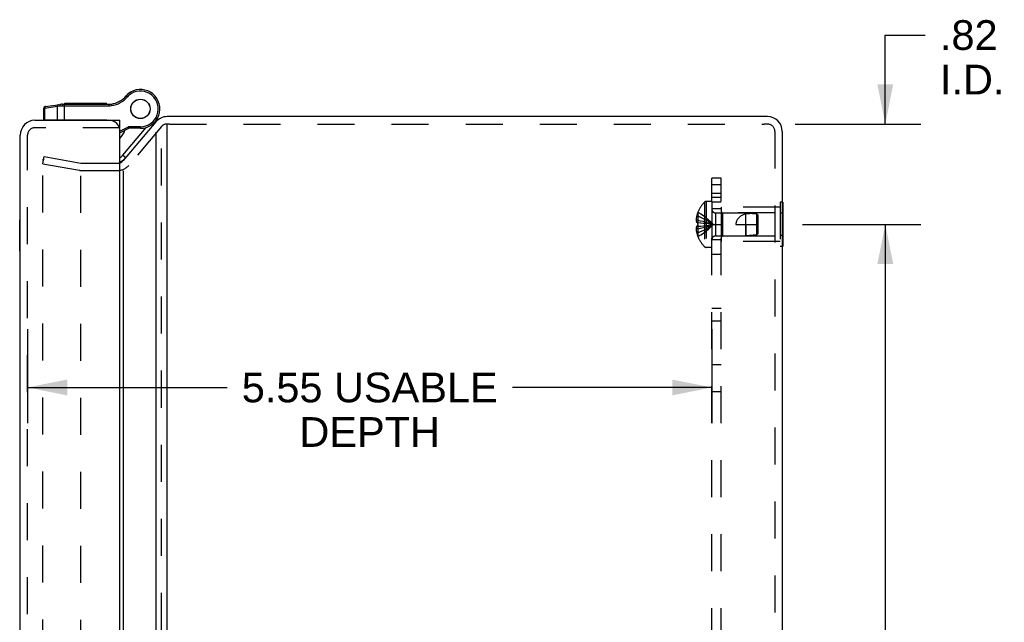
# Model space of a CAD drawing. Header units: inches. Extents: x 0 to 54.6, y 0 to 35.4.
# Tile 19 of 19: x 27 to 35, y 19.9 to 24.8. Entities that reach past the tile are written whole.
import ezdxf

# ---------------------------------------------------------------- set-up
doc = ezdxf.new("R2010")
doc.units = ezdxf.units.IN
doc.header["$LTSCALE"] = 3.005357
doc.header["$MEASUREMENT"] = 0
doc.linetypes.add('HIDDEN', pattern=[0.2, 0.1, -0.1])
doc.layers.get('0').update_dxf_attribs({"linetype": 'CONTINUOUS'})
for name, color, linetype in [('DEFAULT_2', 8, 'HIDDEN'), ('DIMENSIONS', 7, 'CONTINUOUS'), ('DOOR_ASSEMBLY', 7, 'CONTINUOUS'), ('SUBPANEL', 7, 'CONTINUOUS')]:
    doc.layers.add(name, color=color, linetype=linetype)
doc.styles.get("Standard").update_dxf_attribs({"font": 'arial.ttf'})
doc.dimstyles.new('DIMSTYLE_1', dxfattribs={"dimtxt": 0.241071, "dimasz": 0.321429, "dimexe": 0.09, "dimexo": 0.07, "dimgap": 0.0375, "dimtad": 0, "dimtih": 1, "dimtoh": 1, "dimzin": 4, "dimdsep": 46, "dimtxsty": 'Standard', "dimblk": '_FILLED', "dimblk1": '_FILLED', "dimblk2": '_FILLED', "dimcen": 0.09, "dimadec": 3, "dimazin": 1, "dimtfac": 1, "dimtdec": 3, "dimtofl": 0, "dimtmove": 0, "dimatfit": 3, "dimldrblk": '_FILLED', "dimfxl": 0, "dimtolj": 1, "dimtzin": 4, "dimarcsym": 0})

# ---------------------------------------------------------------- blocks, each defined once
blk = doc.blocks.new('_FILLED')
at = {"color": 0, "linetype": 'ByBlock'}
blk.add_solid([(0, 0), (-1, 0.2), (-1, -0.2)], dxfattribs=at)
blk = doc.blocks.new('*D4')
at = {"layer": 'DIMENSIONS', "color": 2, "linetype": 'Continuous'}
for p, q in [((34.0467, 23.9422), (34.0467, 24.6646)), ((34.0467, 24.6646), (34.3696, 24.6646)), ((33.3152, 23.9422), (34.3359, 23.9422)), ((33.3752, 23.1272), (34.3359, 23.1272)), ((34.0467, 23.1272), (34.0467, 22.4844))]:
    blk.add_line(p, q, dxfattribs=at)
at = {"layer": 'DIMENSIONS', "color": 2, "linetype": 'Continuous', "xscale": 0.3214285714, "yscale": 0.3214285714, "zscale": 0.3214285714}
for p, rotation in [((34.0467, 23.9422), 270), ((34.0467, 23.1272), 90)]:
    blk.add_blockref('_FILLED', p, dxfattribs=dict(at, rotation=rotation))
at = {"layer": 'DIMENSIONS', "color": 2, "linetype": 'Continuous', "insert": (34.4901, 24.7852), "char_height": 0.24107, "width": 0.522471, "attachment_point": 1, "line_spacing_factor": 0.9}
blk.add_mtext('.82\\PI.D.', dxfattribs=at)
blk = doc.blocks.new('*D12')
at = {"layer": 'DIMENSIONS', "color": 2, "linetype": 'Continuous'}
for p, q in [((33.3752, 23.1272), (34.3359, 23.1272)), ((34.0467, 23.1272), (34.0467, 19.7433)), ((34.0467, 15.8772), (34.0467, 19.2612)), ((33.3752, 15.8772), (34.3359, 15.8772))]:
    blk.add_line(p, q, dxfattribs=at)
at = {"layer": 'DIMENSIONS', "color": 2, "linetype": 'Continuous', "xscale": 0.3214285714, "yscale": 0.3214285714, "zscale": 0.3214285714}
for p, rotation in [((34.0467, 23.1272), 90), ((34.0467, 15.8772), 270)]:
    blk.add_blockref('_FILLED', p, dxfattribs=dict(at, rotation=rotation))
at = {"layer": 'DIMENSIONS', "color": 2, "linetype": 'Continuous', "insert": (34.0467, 19.6228), "char_height": 0.24107, "width": 0.655105, "attachment_point": 2, "line_spacing_factor": 0.9}
blk.add_mtext('7.25', dxfattribs=at)
blk = doc.blocks.new('*D15')
at = {"layer": 'DIMENSIONS', "color": 2, "linetype": 'Continuous'}
for p, q in [((27.0852, 22.2772), (27.0852, 21.5137)), ((32.6392, 22.2772), (32.6392, 21.5137)), ((27.0852, 21.803), (28.7043, 21.803)), ((32.6392, 21.803), (31.02, 21.803))]:
    blk.add_line(p, q, dxfattribs=at)
at = {"layer": 'DIMENSIONS', "color": 2, "linetype": 'Continuous', "xscale": 0.3214285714, "yscale": 0.3214285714, "zscale": 0.3214285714, "rotation": 180}
blk.add_blockref('_FILLED', (27.0852, 21.803), dxfattribs=at)
at = {"layer": 'DIMENSIONS', "color": 2, "linetype": 'Continuous', "xscale": 0.3214285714, "yscale": 0.3214285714, "zscale": 0.3214285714}
blk.add_blockref('_FILLED', (32.6392, 21.803), dxfattribs=at)
at = {"layer": 'DIMENSIONS', "color": 2, "linetype": 'Continuous', "insert": (29.8622, 21.9235), "char_height": 0.241071, "width": 2.074648, "attachment_point": 2, "line_spacing_factor": 0.9}
blk.add_mtext('5.55 USABLE\\PDEPTH', dxfattribs=at)

msp = doc.modelspace()

# ---------------------------------------------------------------- linework, layer by layer
at = {"color": 3, "linetype": 'Continuous'}
for p, q in [((33.0902, 24.0022), (28.2171, 24.0022)), ((28.1252, 23.9594), (27.8623, 23.646)), ((28.2171, 15.0226), (28.2171, 23.9403)), ((28.1252, 23.8767), (28.1252, 15.0271)), ((33.2102, 23.8822), (33.2102, 15.1222)), ((27.8623, 23.5634), (27.8623, 15.343))]:
    msp.add_line(p, q, dxfattribs=at)
at = {"color": 7, "linetype": 'Continuous'}
for p, q in [((28.2171, 23.9403), (28.2171, 23.9422)), ((27.8745, 23.6615), (27.8752, 23.6615)), ((33.2142, 23.3074), (33.2102, 23.3074)), ((33.2142, 23.3074), (33.2142, 22.9471)), ((33.2142, 23.2173), (33.2102, 23.2173)), ((33.2142, 23.0372), (33.2102, 23.0372)), ((33.2142, 22.9471), (33.2102, 22.9471))]:
    msp.add_line(p, q, dxfattribs=at)
at = {"color": 3, "linetype": 'Continuous'}
for centre, radius, start, end in [((28.2171, 23.8822), 0.12, 90, 140), ((33.0902, 23.8822), 0.12, 0, 90), ((27.8163, 23.6846), 0.06, 288.33381, 320)]:
    msp.add_arc(centre, radius, start, end, dxfattribs=at)
at = {"layer": 'DEFAULT_2', "color": 8, "linetype": 'HIDDEN'}
for p, q in [((28.1712, 23.9208), (27.9082, 23.6074)), ((28.2366, 23.9422), (28.2171, 23.9422)), ((28.2366, 23.9422), (33.0638, 23.9422)), ((33.0902, 23.9422), (33.0638, 23.9422)), ((28.1712, 15.0271), (28.1712, 23.8767)), ((33.1502, 23.8822), (33.1502, 15.1222)), ((27.2098, 23.6187), (27.2203, 23.6778)), ((27.2203, 23.6778), (27.5171, 23.6255)), ((27.2098, 15.4094), (27.2098, 23.6484)), ((27.2098, 23.6187), (27.5067, 23.5664)), ((27.5275, 23.6246), (27.8163, 23.6246)), ((27.5171, 15.4076), (27.5171, 23.5528)), ((27.5275, 23.5646), (27.8163, 23.5646)), ((32.5781, 23.3075), (32.5781, 22.947)), ((32.5926, 23.3137), (32.5926, 22.9407)), ((32.6392, 23.3137), (32.5926, 23.3137)), ((32.6392, 23.3137), (32.6392, 22.9407)), ((32.7142, 23.2672), (32.7142, 22.9872)), ((33.1932, 23.2672), (32.7142, 23.2672)), ((33.1932, 23.3074), (33.1932, 22.9471)), ((33.2102, 23.3074), (33.1932, 23.3074)), ((32.5258, 23.1957), (32.5158, 23.1957)), ((32.5262, 23.2265), (32.5258, 23.2267)), ((32.5262, 23.2265), (32.5258, 23.2255)), ((32.5258, 23.2255), (32.5258, 23.1427)), ((32.6674, 23.2212), (32.6674, 23.0332)), ((32.6674, 23.2212), (32.9142, 23.2212)), ((32.7242, 23.2222), (32.7142, 23.2322)), ((32.7242, 23.2222), (32.7242, 23.0322)), ((33.1517, 23.2222), (32.7242, 23.2222)), ((32.9142, 23.0332), (32.9142, 23.2212)), ((33.0042, 23.2122), (32.9142, 23.2212)), ((33.0042, 23.0422), (33.0042, 23.2122)), ((33.0042, 23.2122), (33.0094, 23.2065)), ((33.0142, 23.2012), (33.0042, 23.2122)), ((33.0094, 23.2065), (33.0142, 23.2012)), ((33.0142, 23.0532), (33.0142, 23.2012)), ((33.1517, 23.0322), (33.1517, 23.2222)), ((33.2102, 23.2173), (33.1932, 23.2173)), ((32.5258, 23.1621), (32.5109, 23.1621)), ((32.5258, 23.1427), (32.5158, 23.1427)), ((32.5258, 23.1117), (32.5158, 23.1117)), ((32.5262, 23.1427), (32.5258, 23.1427)), ((32.5259, 23.1324), (32.5258, 23.1272)), ((32.5259, 23.1221), (32.5258, 23.1272)), ((32.5258, 23.1117), (32.5483, 23.1139)), ((32.5262, 23.1118), (32.5258, 23.1117)), ((32.5258, 23.1117), (32.5258, 23.0289)), ((32.5259, 23.1221), (32.526, 23.1169)), ((32.5262, 23.1118), (32.526, 23.1169)), ((32.548, 23.1139), (32.5698, 23.1162)), ((32.5695, 23.1162), (32.5907, 23.1187)), ((32.5905, 23.1187), (32.611, 23.1214)), ((32.8342, 23.1272), (33.0142, 23.1272)), ((32.9142, 23.1272), (32.9142, 23.0332)), ((32.5258, 23.0923), (32.5109, 23.0923)), ((32.5258, 23.0587), (32.5158, 23.0587)), ((32.5262, 23.028), (32.5258, 23.0289)), ((32.5262, 23.028), (32.5258, 23.0277)), ((32.6674, 23.0332), (32.9142, 23.0332)), ((32.7242, 23.0322), (32.7142, 23.0222)), ((33.1517, 23.0322), (32.7242, 23.0322)), ((33.0042, 23.0422), (32.9142, 23.0332)), ((33.0142, 23.0532), (33.0042, 23.0422)), ((33.2102, 23.0372), (33.1932, 23.0372)), ((32.6392, 22.9407), (32.5926, 22.9407)), ((33.1932, 22.9872), (32.7142, 22.9872)), ((33.2102, 22.9471), (33.1932, 22.9471))]:
    msp.add_line(p, q, dxfattribs=at)
for points in [[(27.2098, 23.6484), (27.2099, 23.649), (27.2099, 23.6496), (27.2101, 23.6503), (27.2102, 23.6509), (27.2105, 23.6515), (27.2107, 23.652), (27.211, 23.6526), (27.2114, 23.6531), (27.2118, 23.6536), (27.2122, 23.6541), (27.2127, 23.6545), (27.2131, 23.6549), (27.2137, 23.6552), (27.2142, 23.6555), (27.2148, 23.6558), (27.2154, 23.656), (27.216, 23.6562), (27.2166, 23.6563), (27.2172, 23.6564), (27.2177, 23.6564)], [(27.2177, 23.6564), (27.2178, 23.6564), (27.2185, 23.6563), (27.2191, 23.6563)], [(32.5158, 23.1957), (32.5148, 23.1913), (32.5139, 23.1869), (32.5131, 23.1826), (32.5125, 23.1784), (32.5119, 23.1743), (32.5115, 23.1702), (32.5111, 23.1661), (32.5109, 23.1621)], [(32.5258, 23.1957), (32.548, 23.1863), (32.5695, 23.176), (32.5905, 23.165), (32.6108, 23.1532), (32.6306, 23.1406), (32.6498, 23.1272)], [(32.5262, 23.2265), (32.5483, 23.2128), (32.5698, 23.198), (32.5907, 23.182), (32.611, 23.1649), (32.6307, 23.1466), (32.6498, 23.1272)], [(32.9142, 23.2113), (32.9068, 23.2092), (32.8999, 23.2069), (32.8935, 23.2044), (32.8875, 23.2018), (32.8819, 23.199), (32.8767, 23.1961), (32.872, 23.1931), (32.8676, 23.1901), (32.8637, 23.187), (32.8601, 23.1839), (32.8568, 23.1807), (32.8539, 23.1776), (32.8512, 23.1744), (32.8487, 23.1712), (32.8465, 23.168), (32.8445, 23.1648), (32.8426, 23.1614), (32.841, 23.158), (32.8394, 23.1545), (32.8381, 23.1508), (32.8369, 23.1471), (32.8359, 23.1432), (32.8352, 23.1393), (32.8346, 23.1353), (32.8343, 23.1313), (32.8342, 23.1272)], [(33.0042, 23.2122), (32.9927, 23.2131), (32.9811, 23.2138), (32.9693, 23.2142), (32.9577, 23.2144), (32.9462, 23.2142), (32.935, 23.2136), (32.9244, 23.2127), (32.9142, 23.2113)], [(32.5109, 23.1621), (32.5111, 23.1597), (32.5115, 23.1573), (32.512, 23.1549), (32.5126, 23.1524), (32.5132, 23.15), (32.514, 23.1476), (32.5148, 23.1451), (32.5158, 23.1427)], [(32.5158, 23.1117), (32.5148, 23.1093), (32.514, 23.1069), (32.5132, 23.1045), (32.5126, 23.102), (32.512, 23.0996), (32.5115, 23.0972), (32.5111, 23.0947), (32.5109, 23.0923)], [(32.5258, 23.1621), (32.548, 23.1573), (32.5695, 23.1521), (32.5905, 23.1465), (32.6108, 23.1405), (32.6306, 23.134), (32.6498, 23.1272)], [(32.5258, 23.1427), (32.5483, 23.1406), (32.5698, 23.1382), (32.5907, 23.1358), (32.611, 23.1331), (32.6307, 23.1302), (32.6498, 23.1272)], [(32.5258, 23.0587), (32.548, 23.0682), (32.5695, 23.0784), (32.5905, 23.0894), (32.6108, 23.1012), (32.6306, 23.1138), (32.6498, 23.1272)], [(32.5258, 23.0923), (32.548, 23.0971), (32.5695, 23.1024), (32.5905, 23.108), (32.6108, 23.114), (32.6306, 23.1204), (32.6498, 23.1272)], [(32.5259, 23.1324), (32.526, 23.1375), (32.5262, 23.1427)], [(32.5262, 23.028), (32.5483, 23.0417), (32.5698, 23.0565), (32.5907, 23.0725), (32.611, 23.0896), (32.6307, 23.1078), (32.6498, 23.1272)], [(32.548, 23.1406), (32.5695, 23.1383), (32.5905, 23.1358), (32.6108, 23.1331), (32.6306, 23.1303), (32.6498, 23.1272)], [(32.6108, 23.1213), (32.6306, 23.1242), (32.6498, 23.1272)], [(32.611, 23.1214), (32.6307, 23.1242), (32.6498, 23.1272)], [(32.5109, 23.0923), (32.5111, 23.0883), (32.5115, 23.0843), (32.5119, 23.0802), (32.5125, 23.076), (32.5131, 23.0718), (32.5139, 23.0676), (32.5148, 23.0632), (32.5158, 23.0587)]]:
    msp.add_lwpolyline(points, dxfattribs=at)
for centre, radius, start, end in [((28.2171, 23.8822), 0.06, 90, 140), ((33.0902, 23.8822), 0.06, 0, 90), ((27.5275, 23.6846), 0.06, 260, 270), ((27.8163, 23.6846), 0.06, 270, 288.33381), ((27.8163, 23.6846), 0.12, 270, 320), ((27.5275, 23.6846), 0.12, 260, 270), ((32.768, 23.1272), 0.2618, 136.4862, 157.66431), ((32.5926, 23.2937), 0.02, 90, 136.4862), ((32.768, 23.1272), 0.2614, 157.91062, 164.80589), ((32.6674, 23.2494), 0.0282, 180, 270), ((32.768, 23.1272), 0.2614, 195.19411, 202.08938), ((32.768, 23.1272), 0.2618, 202.33569, 223.5138), ((32.6674, 23.005), 0.0282, 90, 180), ((32.5926, 22.9607), 0.02, 223.5138, 270)]:
    msp.add_arc(centre, radius, start, end, dxfattribs=at)
at = {"layer": 'DOOR_ASSEMBLY', "color": 7, "linetype": 'Continuous'}
for p, q in [((27.8858, 24.1712), (27.8956, 24.1627)), ((27.9217, 24.2011), (27.9218, 24.2011)), ((27.9217, 24.2011), (27.9283, 24.1899)), ((27.9218, 24.2011), (27.9283, 24.1899)), ((27.9283, 24.1899), (27.9283, 24.1899)), ((27.2176, 24.0715), (27.2242, 24.0722)), ((27.2176, 23.9728), (27.2176, 24.0715)), ((27.2242, 24.0722), (27.3254, 24.0863)), ((27.2242, 23.9728), (27.2242, 24.0722)), ((27.2288, 24.0843), (27.352, 24.1016)), ((27.2289, 24.0843), (27.2288, 24.0843)), ((27.2289, 24.0843), (27.2288, 24.0843)), ((27.3254, 24.0863), (27.3472, 24.0888)), ((27.3254, 24.0863), (27.3254, 23.9728)), ((27.3472, 24.0888), (27.3483, 24.0889)), ((27.3483, 24.0889), (27.3495, 24.089)), ((27.3495, 24.089), (27.3507, 24.0891)), ((27.3507, 24.0891), (27.3519, 24.0892)), ((27.3519, 24.0892), (27.3531, 24.0893)), ((27.3531, 24.0893), (27.3543, 24.0894)), ((27.3543, 24.0894), (27.3555, 24.0894)), ((27.3555, 24.0894), (27.3567, 24.0895)), ((27.3567, 24.0895), (27.358, 24.0896)), ((27.358, 24.0896), (27.3592, 24.0896)), ((27.3592, 24.0896), (27.3605, 24.0897)), ((27.3605, 24.0897), (27.3617, 24.0897)), ((27.3636, 24.0898), (27.3649, 24.0898)), ((27.3649, 24.0898), (27.3662, 24.0898)), ((27.3662, 24.0919), (27.3662, 24.0915)), ((27.3662, 24.0915), (27.3662, 24.0911)), ((27.3662, 24.0911), (27.3662, 24.0906)), ((27.3662, 24.0906), (27.3662, 24.0902)), ((27.3662, 24.0902), (27.3662, 24.0898)), ((27.3662, 24.0898), (27.7459, 24.0898)), ((27.3663, 24.093), (27.3663, 24.0926)), ((27.3693, 24.1028), (27.7459, 24.1028)), ((27.3813, 24.1028), (27.3813, 23.9728)), ((27.3865, 24.1028), (27.3865, 24.1128)), ((27.3865, 24.1128), (27.7269, 24.1128)), ((27.3867, 24.1028), (27.3867, 24.1128)), ((27.5882, 24.1028), (27.5882, 24.1128)), ((27.6582, 24.1028), (27.6582, 24.1128)), ((27.6666, 24.1028), (27.6666, 24.1128)), ((27.7185, 24.1028), (27.7185, 24.1128)), ((27.7269, 24.1028), (27.7269, 24.1128)), ((27.7459, 24.1028), (27.7459, 24.0898)), ((27.7651, 24.1043), (27.7671, 24.0914)), ((28.1476, 24.0073), (28.1478, 24.0077)), ((27.7276, 23.9728), (27.2176, 23.9728)), ((27.3076, 23.9728), (27.3076, 23.9722)), ((27.5676, 23.9728), (27.5676, 23.9722)), ((27.7276, 23.9728), (27.7276, 23.9722)), ((27.8351, 23.8853), (27.903, 23.9206)), ((27.8352, 23.9122), (27.8352, 23.9722)), ((27.8352, 23.8706), (27.9061, 23.9076)), ((27.8593, 23.6891), (28.0488, 23.915)), ((27.9061, 23.9076), (27.903, 23.9206)), ((28.0011, 23.9206), (27.903, 23.9206)), ((28.0011, 23.9076), (27.9061, 23.9076)), ((28.0011, 23.9076), (28.0011, 23.9206)), ((27.8593, 23.6891), (27.8823, 23.6698)), ((27.0212, 22.9092), (27.0212, 23.1652)), ((27.0212, 23.1652), (27.0252, 23.1652)), ((27.0212, 22.9092), (27.0252, 22.9092))]:
    msp.add_line(p, q, dxfattribs=at)
at = {"layer": 'DOOR_ASSEMBLY', "color": 3, "linetype": 'Continuous'}
for p, q in [((27.1452, 23.9722), (27.8352, 23.9722)), ((27.0252, 15.1522), (27.0252, 23.8522)), ((27.8352, 15.1222), (27.8352, 23.8822))]:
    msp.add_line(p, q, dxfattribs=at)
at = {"layer": 'DOOR_ASSEMBLY', "color": 8, "linetype": 'HIDDEN'}
for p, q in [((27.8352, 23.9122), (27.1452, 23.9122)), ((27.0852, 15.1522), (27.0852, 23.8522))]:
    msp.add_line(p, q, dxfattribs=at)
at = {"layer": 'DOOR_ASSEMBLY', "color": 7, "linetype": 'Continuous'}
for points in [[(27.2341, 24.0851), (27.2339, 24.085), (27.2337, 24.085), (27.2335, 24.085), (27.2333, 24.0849), (27.2331, 24.0849), (27.2329, 24.0848), (27.2327, 24.0848), (27.2325, 24.0847), (27.2323, 24.0847), (27.2322, 24.0846), (27.232, 24.0846), (27.2318, 24.0845), (27.2316, 24.0844), (27.2314, 24.0843), (27.2313, 24.0843), (27.2311, 24.0842), (27.2309, 24.0841), (27.2307, 24.084), (27.2305, 24.0839), (27.2304, 24.0838), (27.2302, 24.0837), (27.23, 24.0836), (27.2299, 24.0835), (27.2297, 24.0834), (27.2295, 24.0833), (27.2294, 24.0832), (27.2292, 24.0831), (27.229, 24.0829), (27.2289, 24.0828), (27.2287, 24.0827), (27.2286, 24.0826), (27.2284, 24.0824), (27.2283, 24.0823), (27.2281, 24.0821), (27.228, 24.082), (27.2278, 24.0819), (27.2277, 24.0817), (27.2276, 24.0816), (27.2274, 24.0814), (27.2273, 24.0813), (27.2272, 24.0811), (27.227, 24.0809), (27.2269, 24.0808), (27.2268, 24.0806), (27.2267, 24.0804), (27.2265, 24.0803), (27.2264, 24.0801), (27.2263, 24.0799), (27.2262, 24.0798), (27.2261, 24.0796), (27.226, 24.0794), (27.2259, 24.0792), (27.2258, 24.079), (27.2257, 24.0788), (27.2256, 24.0787), (27.2255, 24.0785), (27.2254, 24.0783), (27.2253, 24.0781), (27.2253, 24.0779), (27.2252, 24.0777), (27.2251, 24.0775), (27.225, 24.0773), (27.225, 24.0771), (27.2249, 24.0769), (27.2248, 24.0767), (27.2248, 24.0765), (27.2247, 24.0763), (27.2247, 24.0761), (27.2246, 24.0759), (27.2246, 24.0756), (27.2245, 24.0754), (27.2245, 24.0752), (27.2244, 24.075), (27.2244, 24.0748), (27.2244, 24.0746), (27.2243, 24.0744), (27.2243, 24.0741), (27.2243, 24.0739), (27.2243, 24.0737), (27.2243, 24.0735), (27.2242, 24.0733), (27.2242, 24.0731), (27.2242, 24.0728), (27.2242, 24.0726), (27.2242, 24.0724), (27.2242, 24.0722)], [(27.3352, 24.0992), (27.335, 24.0992), (27.3348, 24.0991), (27.3346, 24.0991), (27.3344, 24.0991), (27.3342, 24.099), (27.334, 24.099), (27.3339, 24.0989), (27.3337, 24.0989), (27.3335, 24.0988), (27.3333, 24.0988), (27.3331, 24.0987), (27.3329, 24.0986), (27.3327, 24.0986), (27.3326, 24.0985), (27.3324, 24.0984), (27.3322, 24.0983), (27.332, 24.0982), (27.3318, 24.0981), (27.3317, 24.0981), (27.3315, 24.098), (27.3313, 24.0979), (27.3312, 24.0978), (27.331, 24.0977), (27.3308, 24.0975), (27.3307, 24.0974), (27.3305, 24.0973), (27.3303, 24.0972), (27.3302, 24.0971), (27.33, 24.097), (27.3299, 24.0968), (27.3297, 24.0967), (27.3296, 24.0966), (27.3294, 24.0964), (27.3293, 24.0963), (27.3291, 24.0962), (27.329, 24.096), (27.3288, 24.0959), (27.3287, 24.0957), (27.3286, 24.0956), (27.3284, 24.0954), (27.3283, 24.0952), (27.3282, 24.0951), (27.328, 24.0949), (27.3279, 24.0948), (27.3278, 24.0946), (27.3277, 24.0944), (27.3276, 24.0943), (27.3274, 24.0941), (27.3273, 24.0939), (27.3272, 24.0937), (27.3271, 24.0935), (27.327, 24.0934), (27.3269, 24.0932), (27.3268, 24.093), (27.3267, 24.0928), (27.3266, 24.0926), (27.3265, 24.0924), (27.3265, 24.0922), (27.3264, 24.092), (27.3263, 24.0918), (27.3262, 24.0916), (27.3262, 24.0914), (27.3261, 24.0912), (27.326, 24.091), (27.326, 24.0908), (27.3259, 24.0906), (27.3258, 24.0904), (27.3258, 24.0902), (27.3257, 24.09), (27.3257, 24.0898), (27.3256, 24.0896), (27.3256, 24.0894), (27.3256, 24.0892), (27.3255, 24.0889), (27.3255, 24.0887), (27.3255, 24.0885), (27.3254, 24.0883), (27.3254, 24.0881), (27.3254, 24.0879), (27.3254, 24.0876), (27.3254, 24.0874), (27.3254, 24.0872), (27.3254, 24.087), (27.3254, 24.0868), (27.3254, 24.0866), (27.3254, 24.0863)], [(27.352, 24.1016), (27.3519, 24.1015), (27.3518, 24.1015), (27.3517, 24.1015), (27.3516, 24.1015), (27.3514, 24.1014), (27.3513, 24.1014), (27.3512, 24.1014), (27.3511, 24.1013), (27.351, 24.1013), (27.3509, 24.1012), (27.3508, 24.1012), (27.3507, 24.1011), (27.3505, 24.1011), (27.3504, 24.101), (27.3503, 24.1009), (27.3502, 24.1009), (27.3501, 24.1008), (27.35, 24.1007), (27.3499, 24.1006), (27.3498, 24.1005), (27.3497, 24.1005), (27.3496, 24.1004), (27.3495, 24.1003), (27.3494, 24.1002), (27.3493, 24.1001), (27.3492, 24.1), (27.3491, 24.0999), (27.349, 24.0998), (27.3489, 24.0996), (27.3489, 24.0995), (27.3488, 24.0994), (27.3487, 24.0993), (27.3486, 24.0992), (27.3485, 24.099), (27.3484, 24.0989), (27.3483, 24.0988), (27.3483, 24.0986), (27.3482, 24.0985), (27.3481, 24.0984), (27.348, 24.0982), (27.348, 24.0981), (27.3479, 24.0979), (27.3478, 24.0978), (27.3478, 24.0976), (27.3477, 24.0975), (27.3476, 24.0973), (27.3476, 24.0971), (27.3475, 24.097), (27.3474, 24.0968), (27.3474, 24.0966), (27.3473, 24.0965), (27.3473, 24.0963), (27.3472, 24.0961), (27.3472, 24.096), (27.3471, 24.0958), (27.3471, 24.0956), (27.347, 24.0954), (27.347, 24.0952), (27.3469, 24.095), (27.3469, 24.0949), (27.3469, 24.0947), (27.3468, 24.0945), (27.3468, 24.0943), (27.3468, 24.0941), (27.3467, 24.0939), (27.3467, 24.0937), (27.3467, 24.0935), (27.3466, 24.0933), (27.3466, 24.0931), (27.3466, 24.0929), (27.3466, 24.0927), (27.3466, 24.0925), (27.3466, 24.0923), (27.3465, 24.0921), (27.3465, 24.0919), (27.3465, 24.0917), (27.3465, 24.0915), (27.3465, 24.0912), (27.3465, 24.091), (27.3465, 24.0908), (27.3465, 24.0906), (27.3465, 24.0904), (27.3465, 24.0902), (27.3465, 24.09), (27.3465, 24.0898), (27.3465, 24.0895), (27.3466, 24.0893), (27.3466, 24.0891), (27.3466, 24.0889), (27.3466, 24.0887)], [(27.3617, 24.0897), (27.363, 24.0897), (27.3636, 24.0898)], [(27.3663, 24.0926), (27.3663, 24.0924), (27.3662, 24.0919)], [(27.3693, 24.1028), (27.3693, 24.1028), (27.3692, 24.1028), (27.3692, 24.1028), (27.3691, 24.1027), (27.3691, 24.1027), (27.369, 24.1027), (27.369, 24.1027), (27.3689, 24.1027), (27.3689, 24.1026), (27.3688, 24.1026), (27.3688, 24.1026), (27.3687, 24.1025), (27.3687, 24.1025), (27.3686, 24.1024), (27.3686, 24.1024), (27.3685, 24.1023), (27.3685, 24.1022), (27.3684, 24.1022), (27.3684, 24.1021), (27.3683, 24.1021), (27.3683, 24.102), (27.3682, 24.1019), (27.3682, 24.1018), (27.3681, 24.1017), (27.3681, 24.1017), (27.368, 24.1016), (27.368, 24.1015), (27.3679, 24.1014), (27.3679, 24.1013), (27.3678, 24.1012), (27.3678, 24.1011), (27.3677, 24.101), (27.3677, 24.1008), (27.3677, 24.1007), (27.3676, 24.1006), (27.3676, 24.1005), (27.3675, 24.1004), (27.3675, 24.1002), (27.3674, 24.1001), (27.3674, 24.1), (27.3674, 24.0998), (27.3673, 24.0997), (27.3673, 24.0996), (27.3672, 24.0994), (27.3672, 24.0993), (27.3672, 24.0991), (27.3671, 24.099), (27.3671, 24.0988), (27.367, 24.0987), (27.367, 24.0985), (27.367, 24.0983), (27.3669, 24.0982), (27.3669, 24.098), (27.3669, 24.0978), (27.3668, 24.0977), (27.3668, 24.0975), (27.3668, 24.0973), (27.3668, 24.0971), (27.3667, 24.0969), (27.3667, 24.0968), (27.3667, 24.0966), (27.3666, 24.0964), (27.3666, 24.0962), (27.3666, 24.096), (27.3666, 24.0958), (27.3665, 24.0956), (27.3665, 24.0954), (27.3665, 24.0952), (27.3665, 24.095), (27.3665, 24.0948), (27.3664, 24.0946), (27.3664, 24.0944), (27.3664, 24.0942), (27.3664, 24.094), (27.3664, 24.0938), (27.3663, 24.0936), (27.3663, 24.0934), (27.3663, 24.093)]]:
    msp.add_lwpolyline(points, dxfattribs=at)
for radius in [0.079, 0.078]:
    msp.add_circle((28.0011, 24.0651), radius, dxfattribs=at)
for centre, radius, start, end in [((28.0011, 24.0651), 0.1575, 270, 120.26499), ((27.7343, 24.3019), 0.2, 278.84009, 319.20673), ((27.7343, 24.3019), 0.213, 278.84009, 319.20673), ((28.0011, 24.0651), 0.1575, 120.27865, 142.68689), ((27.9933, 24.0784), 0.1421, 120.26499, 139.20673), ((27.9933, 24.0784), 0.1291, 120.26499, 139.20673), ((28.0011, 24.0651), 0.1445, 270, 120.26499), ((27.2306, 24.0715), 0.013, 97.97573, 180), ((27.3693, 23.9778), 0.125, 90, 97.96175), ((27.7459, 24.2278), 0.125, 270, 278.84009), ((27.7459, 24.2278), 0.138, 270, 278.84009), ((27.9055, 24.1021), 0.26, 320, 338.622), ((27.6789, 23.9647), 0.21, 318.07969, 339.70189), ((27.7865, 23.7502), 0.095, 300.80898, 320), ((27.7865, 23.7502), 0.125, 292.90972, 320)]:
    msp.add_arc(centre, radius, start, end, dxfattribs=at)
at = {"layer": 'DOOR_ASSEMBLY', "color": 3, "linetype": 'Continuous'}
for centre, radius, start, end in [((27.1452, 23.8522), 0.12, 90, 180), ((27.7452, 23.8822), 0.09, 0, 90)]:
    msp.add_arc(centre, radius, start, end, dxfattribs=at)
at = {"layer": 'DOOR_ASSEMBLY', "color": 8, "linetype": 'HIDDEN'}
msp.add_arc((27.1452, 23.8522), 0.06, 90, 180, dxfattribs=at)
at = {"layer": 'SUBPANEL', "color": 8, "linetype": 'HIDDEN'}
for p, q in [((32.6392, 15.5022), (32.6392, 23.5022)), ((32.7142, 23.5022), (32.6392, 23.5022)), ((32.7142, 15.5022), (32.7142, 23.5022)), ((32.6392, 23.4505), (32.7142, 23.4505)), ((32.7142, 23.3772), (32.6392, 23.3772)), ((32.6392, 23.3482), (32.7142, 23.3482)), ((32.7142, 23.3082), (32.6392, 23.3082)), ((32.7142, 23.2522), (32.6392, 23.2522)), ((32.6392, 23.1272), (32.7142, 23.1272)), ((32.7142, 23.0022), (32.6392, 23.0022)), ((32.6392, 22.8853), (32.7142, 22.8853)), ((32.6392, 22.4457), (32.7142, 22.4457)), ((32.6392, 22.3444), (32.7142, 22.3444)), ((32.7142, 21.9862), (32.6392, 21.9862)), ((32.7142, 21.7682), (32.6392, 21.7682))]:
    msp.add_line(p, q, dxfattribs=at)

# ---------------------------------------------------------------- dimensions: what is measured, and where the dimension line sits
at = {"layer": 'DIMENSIONS', "color": 2, "linetype": 'Continuous'}
for base, p1, p2, angle, text, picture, middle in [((34.0466569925, 23.1272247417), (33.2451664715, 23.9422247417), (33.3051664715, 23.1272247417), 270, '<>\\PI.D.', '*D4', (34.7513396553, 24.4838442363)), ((27.0852, 21.803), (32.6392, 22.3472), (27.0852, 22.3472), 180, '<> USABLE\\PDEPTH', '*D15', (29.8622, 21.6222))]:
    dim = msp.add_linear_dim(base=base, p1=p1, p2=p2, angle=angle, text=text, dimstyle='DIMSTYLE_1', dxfattribs=at)
    dim.commit()
    dim.dimension.update_dxf_attribs({"geometry": picture, "text_midpoint": middle, "dimtype": 160})
dim = msp.add_linear_dim(base=(34.0467, 15.8772), p1=(33.3052, 23.1272), p2=(33.3052, 15.8772), angle=270, dimstyle='DIMSTYLE_1', dxfattribs=at)
dim.commit()
dim.dimension.update_dxf_attribs({"geometry": '*D12', "text_midpoint": (34.0477, 19.5009), "dimtype": 160})

doc.saveas('drawing.dxf')
